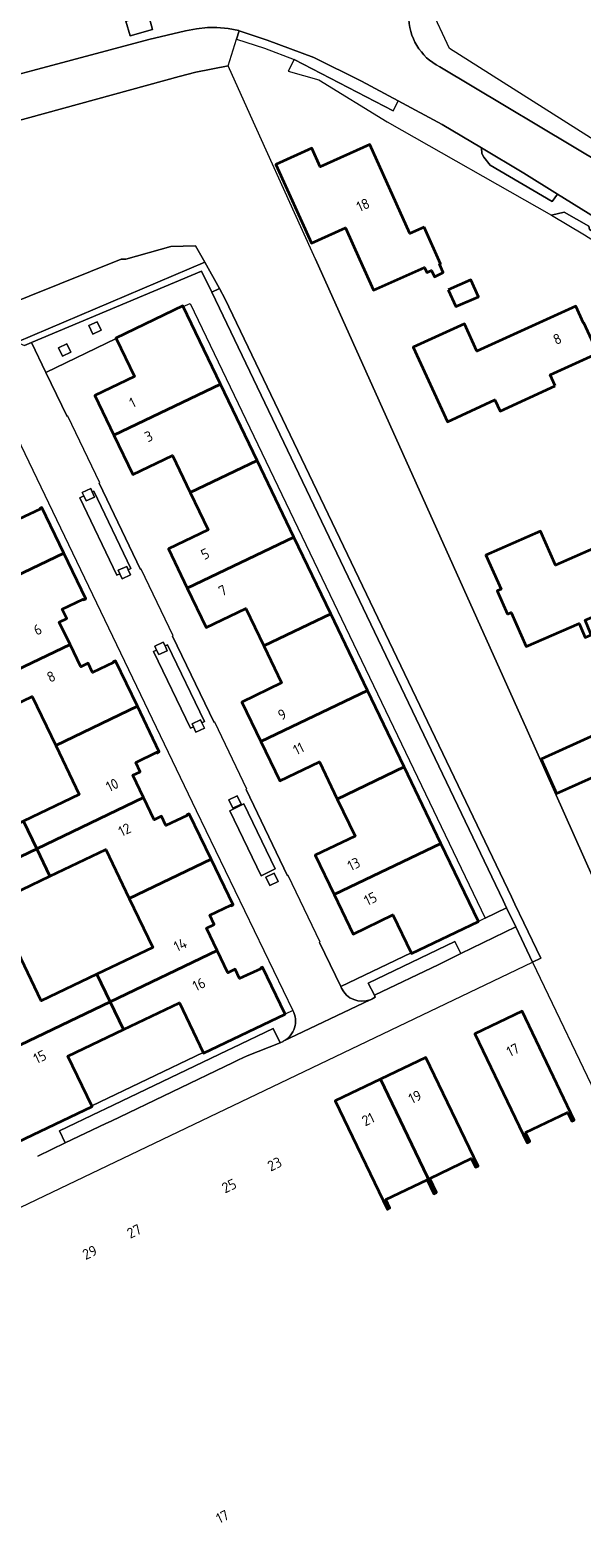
# Model space of a CAD drawing. Extents: x 150256 to 156914, y 461459 to 469481.
# Tile 17 of 256: x 153118 to 153189, y 461834 to 462030. Entities that reach past the tile are written whole.
import ezdxf
from ezdxf.enums import TextEntityAlignment as Align

# ---------------------------------------------------------------- set-up
doc = ezdxf.new("R2010")
doc.units = 0
doc.header["$LTSCALE"] = 0.75
for name, color, linetype, lineweight in [('B-RO-GR-BEPLANTING_CULTUUR_BODEMBEDEKKER-GV', 251, 'CONTINUOUS', 18), ('B-RO-GR-BEPLANTING_CULTUUR_BOSPLANTSOEN-GV', 251, 'CONTINUOUS', 18), ('B-RO-GR-BOS_LOOF-GV', 251, 'CONTINUOUS', 13), ('B-RO-GR-GROENVOORZIENING-GV', 251, 'CONTINUOUS', 18), ('B-RO-IE-TERREINAFSCHEIDING_KUNSTMATIG_HEKWERK-G', 251, 'IE-TERREINAFSCHEIDING-KUNSTMATIG', 18), ('B-RO-IE-TERREINAFSCHEIDING_KUNSTMATIG_MUUR-G', 251, 'IE-TERREINAFSCHEIDING-KUNSTMATIG-DICHT', 18), ('B-RO-OG-BEBOUWING-GV', 6, 'CONTINUOUS', 35), ('B-RO-OG-BEBOUWING-T18', 1, 'CONTINUOUS', 18), ('B-RO-OG-TERREIN_CULTUURSCHEIDING-GV', 251, 'CONTINUOUS', 18), ('B-RO-VH-VERHARDING_ASFALT-GV', 251, 'CONTINUOUS', 18), ('B-RO-VH-VERHARDING_BETONSTRAATSTEEN-GV', 251, 'CONTINUOUS', 18), ('B-RO-VH-VERHARDING_HALFVERHARDING-GV', 251, 'CONTINUOUS', 18), ('B-RO-VH-VERHARDING_STRAATBAKSTEEN-GV', 251, 'CONTINUOUS', 18)]:
    doc.layers.add(name, color=color, linetype=linetype, lineweight=lineweight)
doc.styles.add('NLCS-ISO-M200-T18', font='NLCS-ISO.ttf', dxfattribs={"height": 360})
doc.linetypes.add('IE-TERREINAFSCHEIDING-KUNSTMATIG', pattern='A,4,[82,NLCS.SHX,S=0.75,R=90,X=0,Y=0],4,-2', length=10)
doc.linetypes.add('IE-TERREINAFSCHEIDING-KUNSTMATIG-DICHT', pattern='A,8,-1,[82,NLCS.SHX,S=0.75,R=90,X=0,Y=0],-1', length=10)

msp = doc.modelspace()

# ---------------------------------------------------------------- linework, layer by layer
at = {"layer": 'B-RO-GR-BEPLANTING_CULTUUR_BODEMBEDEKKER-GV'}
msp.add_lwpolyline([(153142.456, 461996.169), (153141.468, 461995.696), (153179.143, 461916.926), (153179.597, 461915.978), (153180.769, 461913.53), (153182.963, 461908.948), (153184.036, 461909.462), (153181.842, 461914.044), (153180.67, 461916.492), (153180.216, 461917.44), (153143.205, 461994.817)], close=True, dxfattribs=at)
at = {"layer": 'B-RO-GR-BEPLANTING_CULTUUR_BOSPLANTSOEN-GV'}
for points in [[(153205.296, 461887.269), (153182.27, 461939.017), (153154.892, 462000), (153154.877, 462000), (153153.004, 462004.159), (153146.502, 462018.6), (153143.606, 462025.019), (153139.426, 462024.202), (153137.265, 462023.609), (153115.747, 462017.709)], [(153109.887, 461992.007), (153129.746, 462000), (153130.359, 462000), (153136.195, 462001.634), (153139.382, 462001.719), (153140.565, 461999.583), (153142.456, 461996.169), (153143.205, 461994.817), (153180.216, 461917.44), (153180.67, 461916.492), (153181.842, 461914.044), (153184.036, 461909.462), (153182.963, 461908.948), (153201.136, 461870.988)]]:
    msp.add_lwpolyline(points, dxfattribs=at)
msp.add_lwpolyline([(153109.887, 461992.007), (153116.259, 461989.232), (153140.565, 461999.583), (153139.382, 462001.719), (153136.195, 462001.634), (153130.359, 462000), (153129.746, 462000)], close=True, dxfattribs=at)
at = {"layer": 'B-RO-GR-BOS_LOOF-GV'}
msp.add_lwpolyline([(153141.468, 461995.696), (153142.456, 461996.169), (153140.565, 461999.583), (153116.259, 461989.232), (153117.27, 461988.792), (153118.18, 461989.175), (153140.165, 461998.42)], close=True, dxfattribs=at)
at = {"layer": 'B-RO-GR-GROENVOORZIENING-GV'}
for points in [[(153127.171, 461990.797), (153126.661, 461991.884), (153125.575, 461991.374), (153126.084, 461990.288)], [(153123.267, 461987.941), (153122.758, 461989.027), (153121.671, 461988.518), (153122.181, 461987.431)], [(153126.021, 461969.85), (153125.826, 461970.268), (153124.739, 461969.758), (153124.94, 461969.33), (153125.249, 461968.672), (153126.335, 461969.181)], [(153130.677, 461959.777), (153130.476, 461960.204), (153129.39, 461959.694), (153129.596, 461959.255), (153129.899, 461958.608), (153130.986, 461959.117)], [(153134.35, 461949.374), (153134.628, 461948.78), (153135.715, 461949.289), (153135.43, 461949.897), (153135.206, 461950.376), (153134.119, 461949.866)], [(153139.1, 461939.451), (153139.431, 461938.745), (153140.517, 461939.254), (153140.183, 461939.966), (153140.008, 461940.341), (153138.921, 461939.831)], [(153145.27, 461929.403), (153144.76, 461930.489), (153143.674, 461929.98), (153144.183, 461928.893)], [(153150.066, 461919.4), (153149.557, 461920.487), (153148.47, 461919.977), (153148.98, 461918.891)]]:
    msp.add_lwpolyline(points, close=True, dxfattribs=at)
at = {"layer": 'B-RO-IE-TERREINAFSCHEIDING_KUNSTMATIG_HEKWERK-G'}
msp.add_lwpolyline([(153154.892, 462000), (153182.27, 461939.017), (153205.296, 461887.269), (153226.289, 461840.345), (153246.567, 461795.571), (153278.162, 461727.36), (153327.13, 461623.581), (153345.447, 461586.868)], dxfattribs=at)
at = {"layer": 'B-RO-IE-TERREINAFSCHEIDING_KUNSTMATIG_MUUR-G'}
for points in [[(153129.129, 461989.695), (153120.017, 461985.321)], [(153120.017, 461985.321), (153122.78, 461979.609)], [(153126.91, 461971), (153132.272, 461959.819)], [(153136.42, 461951.159), (153141.791, 461939.979)], [(153145.92, 461931.315), (153151.276, 461920.127)], [(153155.418, 461911.52), (153158.148, 461905.805), (153167.257, 461910.152)], [(153125.966, 461890.365), (153140.374, 461897.265)]]:
    msp.add_lwpolyline(points, dxfattribs=at)
at = {"layer": 'B-RO-OG-BEBOUWING-GV'}
for points in [[(153168.932, 462004.116), (153167.077, 462003.31), (153161.914, 462014.814), (153155.501, 462011.934), (153154.423, 462014.335), (153149.752, 462012.239), (153154.391, 462002.041), (153158.763, 462004.019), (153160.585, 462000), (153162.402, 461995.951), (153169, 461998.912), (153169.277, 461998.244), (153169.904, 461998.506), (153170.257, 461997.7), (153171.409, 461998.253), (153170.916, 461999.333), (153171.066, 461999.382)], [(153172.05, 461996.016), (153173.023, 461993.831), (153175.954, 461995.118), (153174.974, 461997.318)], [(153137.795, 461993.831), (153137.753, 461993.919), (153129.093, 461989.77), (153129.129, 461989.695), (153131.486, 461984.779), (153126.351, 461982.316), (153128.804, 461977.204), (153142.595, 461983.815)], [(153185.89, 461983.559), (153185.228, 461985.016), (153191.389, 461987.793), (153189.594, 461991.736), (153189.539, 461991.711), (153188.549, 461993.886), (153175.753, 461988.06), (153174.134, 461991.617), (153167.528, 461988.606), (153171.936, 461978.932), (153178.094, 461981.776), (153178.756, 461980.319)], [(153128.804, 461977.204), (153131.251, 461972.103), (153136.389, 461974.568), (153138.694, 461969.761), (153147.346, 461973.901), (153142.595, 461983.815)], [(153138.311, 461957.379), (153152.105, 461963.969), (153147.346, 461973.901), (153138.694, 461969.761), (153141, 461964.953), (153135.863, 461962.494)], [(153101.548, 461959.754), (153108.764, 461963.208), (153111.803, 461956.858), (153122.353, 461961.924), (153119.524, 461967.824), (153119.231, 461967.692), (153119.276, 461967.591), (153116.547, 461966.303), (153115.977, 461967.506), (153115.021, 461967.049), (153113.633, 461969.951), (153099.827, 461963.341)], [(153179.718, 461954.024), (153180.194, 461954.234), (153182.138, 461949.824), (153188.984, 461952.83), (153189.771, 461951.016), (153190.547, 461951.353), (153189.734, 461953.224), (153198.062, 461956.84), (153198.089, 461956.781), (153199.095, 461957.224), (153197.125, 461961.694), (153198.49, 461962.212), (153198.527, 461962.129), (153198.846, 461962.272), (153198.03, 461964.104), (153196.738, 461967.004), (153192.949, 461965.462), (153193.687, 461963.787), (153185.909, 461960.359), (153183.973, 461964.752), (153176.927, 461961.646), (153178.871, 461957.236), (153178.395, 461957.026)], [(153156.852, 461954.064), (153152.105, 461963.969), (153138.311, 461957.379), (153140.754, 461952.272), (153145.889, 461954.731), (153148.195, 461949.915)], [(153109.344, 461943.482), (153123.149, 461950.103), (153121.765, 461952.996), (153122.718, 461953.457), (153122.136, 461954.653), (153124.848, 461955.977), (153124.896, 461955.879), (153125.184, 461956.018), (153122.353, 461961.924), (153111.803, 461956.858), (153114.838, 461950.515), (153107.622, 461947.062)], [(153147.81, 461937.54), (153161.603, 461944.149), (153156.852, 461954.064), (153148.195, 461949.915), (153150.497, 461945.107), (153145.358, 461942.641)], [(153109.344, 461943.482), (153111.06, 461939.917), (153118.276, 461943.371), (153121.32, 461937.012), (153131.859, 461942.091), (153129.029, 461947.989), (153128.74, 461947.85), (153128.786, 461947.752), (153126.055, 461946.468), (153125.486, 461947.672), (153124.53, 461947.216), (153123.149, 461950.103)], [(153157.696, 461930.084), (153166.354, 461934.236), (153161.603, 461944.149), (153147.81, 461937.54), (153150.261, 461932.441), (153155.39, 461934.901)], [(153131.859, 461942.091), (153121.32, 461937.012), (153124.351, 461930.678), (153117.135, 461927.224), (153118.847, 461923.657), (153132.653, 461930.279), (153131.281, 461933.156), (153132.226, 461933.611), (153131.643, 461934.817), (153134.359, 461936.133), (153134.409, 461936.036), (153134.692, 461936.185)], [(153195.795, 461930.056), (153198.163, 461931.117), (153199.261, 461928.671), (153211.682, 461934.245), (153208.507, 461941.322), (153203.001, 461938.851), (153202.408, 461940.173), (153197.7, 461938.061), (153196.452, 461940.836), (153184.047, 461935.262), (153186.05, 461930.802), (153191.822, 461933.391), (153192.894, 461931.001), (153194.956, 461931.926)], [(153166.354, 461934.236), (153157.696, 461930.084), (153159.998, 461925.273), (153154.855, 461922.805), (153157.307, 461917.703), (153171.109, 461924.312)], [(153106.888, 461930.125), (153096.356, 461925.066), (153099.189, 461919.161), (153099.477, 461919.299), (153099.431, 461919.397), (153102.159, 461920.688), (153102.729, 461919.487), (153103.685, 461919.943), (153105.069, 461917.049), (153118.847, 461923.657), (153117.135, 461927.224), (153109.927, 461923.775)], [(153141.396, 461922.285), (153138.535, 461928.17), (153138.248, 461928.031), (153138.295, 461927.933), (153135.555, 461926.643), (153134.987, 461927.846), (153134.03, 461927.391), (153132.653, 461930.279), (153118.847, 461923.657), (153120.558, 461920.098), (153127.773, 461923.554), (153130.814, 461917.205)], [(153105.879, 461905.209), (153116.388, 461910.305), (153113.351, 461916.647), (153120.558, 461920.098), (153118.847, 461923.657), (153105.069, 461917.049), (153106.454, 461914.154), (153105.5, 461913.695), (153106.079, 461912.497), (153103.363, 461911.181), (153103.314, 461911.278), (153103.03, 461911.131)], [(153167.257, 461910.152), (153167.29, 461910.083), (153175.942, 461914.227), (153171.109, 461924.312), (153157.307, 461917.703), (153159.757, 461912.605), (153164.896, 461915.073)], [(153130.814, 461917.205), (153133.851, 461910.863), (153126.636, 461907.407), (153128.35, 461903.831), (153142.179, 461910.487), (153140.812, 461913.377), (153141.785, 461913.844), (153141.21, 461915.033), (153143.926, 461916.351), (153143.973, 461916.253), (153144.26, 461916.394), (153141.396, 461922.285)], [(153116.388, 461910.305), (153105.879, 461905.209), (153108.701, 461899.343), (153108.99, 461899.481), (153108.943, 461899.579), (153111.676, 461900.86), (153112.243, 461899.656), (153113.2, 461900.11), (153114.584, 461897.206), (153128.35, 461903.831), (153126.636, 461907.407), (153119.429, 461903.956)], [(153130.074, 461900.237), (153137.289, 461903.694), (153140.374, 461897.265), (153140.416, 461897.177), (153150.976, 461902.249), (153148.055, 461908.332), (153147.766, 461908.195), (153147.812, 461908.097), (153145.073, 461906.83), (153144.511, 461908.036), (153143.552, 461907.585), (153142.179, 461910.487), (153128.35, 461903.831)], [(153114.584, 461897.206), (153115.965, 461894.308), (153115.01, 461893.848), (153115.59, 461892.651), (153112.87, 461891.331), (153112.823, 461891.428), (153112.535, 461891.29), (153115.443, 461885.216), (153126.007, 461890.279), (153125.966, 461890.365), (153122.886, 461896.793), (153130.074, 461900.237), (153128.35, 461903.831)], [(153182.035, 461886.902), (153187.461, 461889.503), (153188.01, 461888.359), (153188.347, 461888.519), (153181.613, 461902.603), (153175.501, 461899.678), (153182.251, 461885.589), (153182.586, 461885.747)], [(153170.363, 461879.059), (153170.535, 461879.141), (153169.663, 461880.962), (153175.034, 461883.536), (153175.578, 461882.401), (153175.921, 461882.565), (153169.173, 461896.64), (153163.301, 461893.825)], [(153170.363, 461879.059), (153163.301, 461893.825), (153157.422, 461891.007), (153164.177, 461876.932), (153164.514, 461877.107), (153163.961, 461878.227), (153169.322, 461880.799), (153170.195, 461878.979)]]:
    msp.add_lwpolyline(points, close=True, dxfattribs=at)
at = {"layer": 'B-RO-OG-TERREIN_CULTUURSCHEIDING-GV'}
for points in [[(153277.029, 461975.754), (153280.983, 461976.058), (153286.191, 461977.138), (153289.683, 461978.159), (153288.697, 461981.248), (153283.079, 461979.595), (153276.838, 461978.451), (153271.679, 461978.293), (153258.631, 461979.813), (153249.457, 461982.106), (153240.774, 461985.777), (153226.782, 461994.06), (153217.137, 462000), (153202.21, 462008.544), (153200.147, 462009.686), (153192.567, 462014.334), (153172.193, 462027.266), (153169.766, 462032.533), (153170.653, 462032.84), (153170.567, 462033.089), (153167.004, 462031.929)], [(153170.943, 462024.899), (153192.311, 462012.089), (153221.359, 461993.445)]]:
    msp.add_lwpolyline(points, dxfattribs=at)
msp.add_lwpolyline([(153166.97, 462031.509, 0.291156), (153170.943, 462024.899)], format="xyb", dxfattribs=at)
for points in [[(153145.027, 462029.551), (153144.976, 462029.568), (153143.589, 462029.843), (153142.112, 462029.986), (153140.914, 462029.973), (153139.522, 462029.805), (153138.062, 462029.534), (153133.327, 462028.411), (153118.348, 462024.415), (153095.013, 462018.191), (153055.67, 462007.919), (153052.711, 462007.085), (153053.891, 462004.645), (153055.419, 462001.489), (153115.747, 462017.709), (153137.265, 462023.609), (153139.426, 462024.202), (153143.606, 462025.019), (153144.691, 462028.48)], [(153152.15, 462025.843), (153164.912, 462019.174), (153165.586, 462020.463), (153160.828, 462023.026), (153154.683, 462026.1), (153148.649, 462028.338), (153145.027, 462029.551), (153144.691, 462028.48), (153148.276, 462027.28)], [(153176.336, 462014.395), (153176.394, 462013.656), (153176.661, 462013.166), (153177.476, 462012.16), (153185.468, 462007.447), (153186.185, 462008.401), (153181.835, 462011.134)]]:
    msp.add_lwpolyline(points, close=True, dxfattribs=at)
at = {"layer": 'B-RO-VH-VERHARDING_ASFALT-GV'}
for points in [[(153130.377, 462030.775), (153133.303, 462031.603), (153133.833, 462029.733), (153130.907, 462028.904)], [(153130.377, 462030.775), (153130.907, 462028.904), (153133.833, 462029.733), (153133.303, 462031.603)]]:
    msp.add_lwpolyline(points, close=True, dxfattribs=at)
msp.add_lwpolyline([(153170.943, 462024.899, -0.291156), (153166.97, 462031.509)], format="xyb", dxfattribs=at)
for points in [[(152967.179, 461984.127), (152978.139, 461987.002), (152982.266, 461988.085), (152988.199, 461989.732), (152994.672, 461991.481), (152998.609, 461992.454), (153001.338, 461993.202), (153005.162, 461994.203), (153016.562, 461997.062), (153017.189, 461997.281), (153017.121, 461997.451), (153019.824, 461998.162), (153026.832, 462000.069), (153027.975, 462000.38), (153028.036, 462000.153), (153031.974, 462001.243), (153048.568, 462005.918), (153052.711, 462007.085), (153055.67, 462007.919), (153095.013, 462018.191), (153118.348, 462024.415), (153133.327, 462028.411), (153138.062, 462029.534), (153139.522, 462029.805)], [(153139.522, 462029.805), (153140.914, 462029.973), (153142.112, 462029.986), (153143.589, 462029.843), (153144.976, 462029.568), (153145.027, 462029.551), (153148.649, 462028.338), (153154.683, 462026.1), (153160.828, 462023.026), (153165.586, 462020.463), (153171.245, 462017.415), (153176.336, 462014.395), (153181.835, 462011.134), (153186.185, 462008.401), (153198.053, 462001.028), (153211.055, 461992.49), (153211.072, 461992.481)], [(153165.586, 462020.463), (153164.912, 462019.174), (153152.15, 462025.843), (153151.358, 462024.328), (153155.33, 462023.219), (153164.171, 462017.756), (153185.396, 462005.68), (153187.05, 462006.068), (153190.244, 462004.237), (153190.326, 462003.838), (153201.16, 461996.95)], [(153221.359, 461993.445), (153192.311, 462012.089), (153170.943, 462024.899)], [(153198.053, 462001.028), (153186.185, 462008.401), (153185.468, 462007.447), (153177.476, 462012.16), (153176.661, 462013.166), (153176.394, 462013.656), (153176.336, 462014.395), (153171.245, 462017.415), (153165.586, 462020.463)]]:
    msp.add_lwpolyline(points, dxfattribs=at)
at = {"layer": 'B-RO-VH-VERHARDING_BETONSTRAATSTEEN-GV'}
msp.add_lwpolyline([(153201.16, 461996.95), (153190.326, 462003.838), (153190.244, 462004.237), (153187.05, 462006.068), (153185.396, 462005.68), (153189.668, 462003.139), (153200.286, 461996.379), (153201.334, 461995.712)], dxfattribs=at)
at = {"layer": 'B-RO-VH-VERHARDING_HALFVERHARDING-GV'}
for points in [[(153118.18, 461989.175), (153120.019, 461985.322), (153129.129, 461989.695), (153129.093, 461989.77), (153137.753, 461993.919), (153137.795, 461993.831), (153138.691, 461994.241), (153176.834, 461914.655), (153179.597, 461915.978), (153179.143, 461916.926), (153141.468, 461995.696), (153140.165, 461998.42)], [(153127.171, 461990.797), (153126.084, 461990.288), (153125.575, 461991.374), (153126.661, 461991.884)], [(153123.267, 461987.941), (153122.181, 461987.431), (153121.671, 461988.518), (153122.758, 461989.027)]]:
    msp.add_lwpolyline(points, close=True, dxfattribs=at)
at = {"layer": 'B-RO-VH-VERHARDING_STRAATBAKSTEEN-GV'}
for points in [[(153158.261, 461905.589), (153158.148, 461905.805), (153155.418, 461911.52), (153155.506, 461911.561), (153151.37, 461920.164), (153151.276, 461920.127), (153145.92, 461931.315), (153146.006, 461931.361), (153141.885, 461940.026), (153141.791, 461939.979), (153136.42, 461951.159), (153136.505, 461951.198), (153132.363, 461959.851), (153132.272, 461959.819), (153126.91, 461971), (153126.995, 461971.043), (153122.865, 461979.654), (153122.78, 461979.609), (153120.019, 461985.322), (153118.18, 461989.175), (153117.27, 461988.792)], [(153077.248, 461964.922), (153087.807, 461969.961), (153087.848, 461969.874), (153102.25, 461976.79), (153102.206, 461976.882), (153112.766, 461981.952), (153113.624, 461982.362), (153139.446, 461928.608), (153151.967, 461902.726)], [(153162.383, 461904.295), (153162.622, 461904.432), (153162.502, 461904.698), (153161.709, 461906.263), (153172.908, 461911.641), (153173.679, 461910.065), (153180.769, 461913.53), (153179.597, 461915.978), (153176.834, 461914.655), (153175.942, 461914.227), (153167.29, 461910.083), (153167.257, 461910.152)], [(153111.567, 461886.379), (153115.975, 461876.857), (153116.79, 461877.234), (153182.963, 461908.948), (153180.769, 461913.53), (153173.679, 461910.065), (153170.837, 461908.656), (153162.502, 461904.698), (153162.622, 461904.432), (153162.383, 461904.295)], [(153167.257, 461910.152), (153158.148, 461905.805), (153158.261, 461905.589)], [(153161.984, 461904.104), (153161.974, 461904.1), (153150.725, 461898.715), (153150.718, 461898.711), (153150.334, 461898.529), (153146.046, 461896.816), (153144.942, 461896.3), (153144.243, 461895.951)], [(153150.725, 461898.715), (153161.974, 461904.1)], [(153161.974, 461904.1), (153161.984, 461904.104)], [(153151.967, 461902.726), (153150.976, 461902.249), (153140.416, 461897.177), (153140.374, 461897.265), (153125.966, 461890.365), (153126.007, 461890.279), (153115.443, 461885.216), (153113.406, 461884.193), (153113.795, 461883.961), (153114.209, 461883.78)], [(153118.999, 461883.85), (153122.537, 461885.553), (153121.807, 461887.133), (153127.02, 461889.64), (153127.023, 461889.633), (153127.734, 461889.974), (153127.727, 461889.989), (153143.481, 461897.534), (153143.484, 461897.529), (153144.201, 461897.864), (153144.207, 461897.867), (153149.402, 461900.366), (153150.334, 461898.529), (153150.718, 461898.711), (153150.725, 461898.715)], [(153144.243, 461895.951), (153128.489, 461888.394), (153127.76, 461888.064), (153122.537, 461885.553), (153118.999, 461883.85)]]:
    msp.add_lwpolyline(points, dxfattribs=at)
for points in [[(153126.021, 461969.85), (153126.237, 461969.954), (153131.015, 461959.94), (153130.677, 461959.777), (153130.986, 461959.117), (153129.899, 461958.608), (153129.596, 461959.255), (153129.21, 461959.069), (153124.397, 461969.069), (153124.94, 461969.33), (153124.739, 461969.758), (153125.826, 461970.268)], [(153130.677, 461959.777), (153131.015, 461959.94), (153126.237, 461969.954), (153126.021, 461969.85), (153126.335, 461969.181), (153125.249, 461968.672), (153124.94, 461969.33), (153124.397, 461969.069), (153129.21, 461959.069), (153129.596, 461959.255), (153129.39, 461959.694), (153130.476, 461960.204)], [(153140.517, 461939.254), (153139.431, 461938.745), (153139.1, 461939.451), (153138.708, 461939.265), (153133.93, 461949.171), (153134.35, 461949.374), (153134.119, 461949.866), (153135.206, 461950.376), (153135.43, 461949.897), (153135.766, 461950.06), (153140.521, 461940.127), (153140.183, 461939.966)], [(153135.715, 461949.289), (153134.628, 461948.78), (153134.35, 461949.374), (153133.93, 461949.171), (153138.708, 461939.265), (153139.1, 461939.451), (153138.921, 461939.831), (153140.008, 461940.341), (153140.183, 461939.966), (153140.521, 461940.127), (153135.766, 461950.06), (153135.43, 461949.897)], [(153145.27, 461929.403), (153144.183, 461928.893), (153143.674, 461929.98), (153144.76, 461930.489)], [(153149.673, 461921.047), (153145.637, 461929.456), (153143.806, 461928.567), (153147.841, 461920.158)], [(153149.673, 461921.047), (153147.841, 461920.158), (153143.806, 461928.567), (153145.637, 461929.456)], [(153150.066, 461919.4), (153148.98, 461918.891), (153148.47, 461919.977), (153149.557, 461920.487)], [(153162.502, 461904.698), (153170.837, 461908.656), (153173.679, 461910.065), (153172.908, 461911.641), (153161.709, 461906.263)], [(153143.484, 461897.529), (153143.481, 461897.534), (153127.727, 461889.989), (153127.734, 461889.974), (153127.023, 461889.633), (153127.02, 461889.64), (153121.807, 461887.133), (153122.537, 461885.553), (153127.76, 461888.064), (153128.489, 461888.394), (153144.243, 461895.951), (153144.942, 461896.3), (153146.046, 461896.816), (153150.334, 461898.529), (153149.402, 461900.366), (153144.207, 461897.867), (153144.201, 461897.864)]]:
    msp.add_lwpolyline(points, close=True, dxfattribs=at)
for points in [[(153158.261, 461905.589, 0.392935), (153161.974, 461904.1)], [(153161.974, 461904.1, -0.392935), (153158.261, 461905.589)], [(153162.383, 461904.295, -0.0374179), (153161.984, 461904.104)], [(153161.984, 461904.104, 0.0374179), (153162.383, 461904.295)], [(153150.725, 461898.715, 0.4171164), (153151.967, 461902.726)], [(153151.967, 461902.726, -0.4171164), (153150.725, 461898.715)]]:
    msp.add_lwpolyline(points, format="xyb", dxfattribs=at)

# ---------------------------------------------------------------- texts
at = {"layer": 'B-RO-OG-BEBOUWING-T18', "style": 'NLCS-ISO-M200-T18'}
for s, rotation, p in [('18', 24.2, (153161.035, 462007.004)), ('8', 24.5, (153186.149, 461989.65)), ('1', 25.6, (153131.226, 461981.402)), ('3', 25.6, (153133.319, 461977.041)), ('5', 25.6, (153140.621, 461961.819)), ('7', 25.6, (153142.888, 461957.081)), ('6', 26, (153118.967, 461952.024)), ('8', 25.6, (153120.708, 461945.936)), ('9', 25.7, (153150.569, 461941.033)), ('11', 25.7, (153152.701, 461936.598)), ('10', 25.8, (153128.608, 461931.904)), ('12', 25.5, (153130.208, 461926.114)), ('13', 25.7, (153159.844, 461921.659)), ('15', 25.7, (153161.999, 461917.173)), ('14', 25.3, (153137.406, 461911.222)), ('16', 25.3, (153139.83, 461906.099)), ('15', 25.5, (153119.254, 461896.703)), ('17', 25.6, (153180.41, 461897.593)), ('19', 25.6, (153167.757, 461891.525)), ('21', 25.6, (153161.691, 461888.617)), ('23', 25.6, (153149.596, 461882.825)), ('25', 25.6, (153143.718, 461880.005)), ('27', 25.5, (153131.434, 461874.123)), ('29', 25.5, (153125.703, 461871.382)), ('17', 25.6, (153142.856, 461837.169))]:
    msp.add_text(s, height=1.35, rotation=rotation, dxfattribs=at).set_placement(p, align=Align.MIDDLE)

doc.saveas('drawing.dxf')
